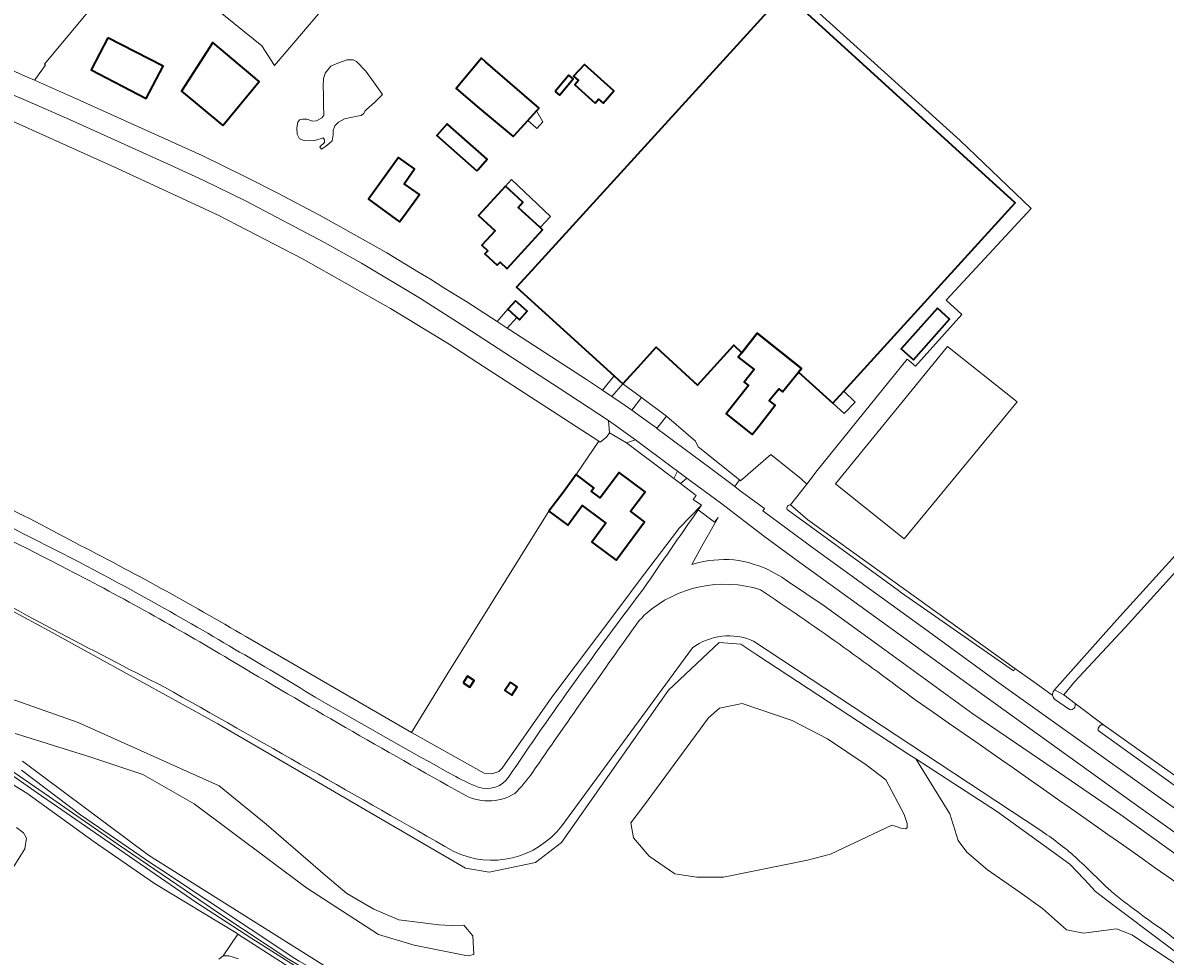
# Model space of a CAD drawing. Header units: metres. Extents: x 200176 to 205485, y 394066 to 399855.
# Tile 54 of 230: x 202939 to 203198, y 396026 to 396237. Entities that reach past the tile are written whole.
import ezdxf
from ezdxf.enums import TextEntityAlignment as Align

# ---------------------------------------------------------------- set-up
doc = ezdxf.new("R2010")
doc.units = ezdxf.units.M
for name, color, linetype, lineweight in [('B-WE-GR-BOS_LOOF-GV', 40, 'Continuous', 13), ('B-WE-GR-BOUWLAND-GV', 80, 'Continuous', 13), ('B-WE-GR-GRAS-GV', 60, 'Continuous', 13), ('B-WE-GW-TALUD_KRUIN-G', 90, 'Continuous', 18), ('B-WE-IE-TERREINAFSCHEIDING_KUNSTMATIG_HEKWERK-G', 20, 'IE-TERREINAFSCHEIDING-KUNSTMATIG', 18), ('B-WE-OG-BEBOUWING-GV', 7, 'Continuous', 35), ('B-WE-OG-BEBOUWING-T18', 10, 'Continuous', 18), ('B-WE-OG-BEBOUWING_LUIFEL-GV', 7, 'Continuous', 18), ('B-WE-OG-BEBOUWING_SCHUUR-GV', 7, 'Continuous', 35), ('B-WE-OG-TERREIN_CULTUURSCHEIDING-GV', 7, 'Continuous', 18), ('B-WE-OG-TERREIN_ERF-GV', 7, 'Continuous', 18), ('B-WE-OG-TERREIN_ONBEGROEID-GV', 7, 'Continuous', 18), ('B-WE-OG-TOPOGRAFIE-T18', 10, 'Continuous', 18), ('B-WE-OG-WATER-GV', 130, 'Continuous', 18), ('B-WE-OG-WATER_GREPPEL-GV', 160, 'Continuous', 18), ('B-WE-OG-WATER_MEER-GV', 140, 'Continuous', 18), ('B-WE-OG-WATER_SLOOT-GV', 120, 'Continuous', 18), ('B-WE-OG-WEG-GV', 7, 'Continuous', 18), ('B-WE-VH-GOOT-G', 170, 'Continuous', 18), ('B-WE-VH-VERHARDING_ASFALT-GV', 252, 'Continuous', 18), ('B-WE-VH-VERHARDING_BEDRIJFSVLOERPLAAT-GV', 252, 'Continuous', 18), ('B-WE-VH-VERHARDING_BETONSTRAATSTEEN-GV', 252, 'Continuous', 18), ('B-WE-VH-VERHARDING_FUNDERING_ZAND-GV', 7, 'Continuous', 18)]:
    doc.layers.add(name, color=color, linetype=linetype, lineweight=lineweight)
doc.styles.add('NLCS-ISO-M20-T18', font='NLCS-ISO.ttf', dxfattribs={"height": 0.036})
doc.linetypes.add('IE-TERREINAFSCHEIDING-KUNSTMATIG', pattern='A,4,[82,NLCS.shx,S=0.75,R=90,X=0,Y=0],4,-2', length=10)

msp = doc.modelspace()

# ---------------------------------------------------------------- linework, layer by layer
at = {"layer": 'B-WE-GR-BOS_LOOF-GV', "flags": 128}
for points in [[(203219.616, 396011.196), (203190.132, 396030.706), (203186.623, 396032.055), (203179.172, 396031.065), (203175.342, 396031.873), (203169.884, 396036.712), (203164.843, 396040.283), (203157.433, 396045.403), (203152.788, 396049.396), (203150.779, 396052.046), (203148.902, 396058.123), (203141.215, 396070.54), (203139.674, 396071.537), (203126.109, 396080.429), (203105.302, 396094.067), (203101.624, 396096.478), (203096.764, 396096.88), (203085.288, 396086.096), (203061.079, 396051.605), (203055.203, 396047.101), (203044.707, 396044.907), (203039.38, 396045.781), (202983.384, 396078.465), (202945.044, 396099.572), (202919.879, 396113.151)], [(202937.502, 396076.248), (202954.604, 396070.92), (202966.377, 396067.016), (202978.017, 396060.337), (203003.421, 396041.369), (203019.714, 396030.795), (203027.777, 396028.404), (203039.786, 396025.936), (203041.248, 396026.255), (203041.062, 396030.492), (203039.01, 396032.927), (203036.113, 396032.844), (203033.338, 396032.977), (203024.267, 396034.081), (203018.654, 396036.52), (203012.539, 396040.096), (203007.669, 396044.114), (202994.266, 396055.773), (202983.612, 396064.463), (202951.755, 396078.79), (202934.849, 396084.72)], [(202934.849, 396084.72), (202951.755, 396078.79), (202983.612, 396064.463), (202994.266, 396055.773), (203007.669, 396044.114), (203012.539, 396040.096), (203018.654, 396036.52), (203024.267, 396034.081), (203033.338, 396032.977), (203036.113, 396032.844), (203039.01, 396032.927), (203041.062, 396030.492), (203041.248, 396026.255), (203039.786, 396025.936), (203027.777, 396028.404), (203019.714, 396030.795), (203003.421, 396041.369), (202978.017, 396060.337), (202966.377, 396067.016), (202954.604, 396070.92), (202937.502, 396076.248)], [(203009.249, 396022.563), (202967.67, 396048.762), (202939.151, 396070.049)], [(202939.151, 396070.049), (202967.67, 396048.762), (203009.249, 396022.563), (203038.75, 396007.849), (203054.215, 396000.875), (203064.549, 395993.647), (203087.611, 395974.569), (203099.97, 395960.848), (203104.465, 395958.697), (203108.745, 395956.307), (203111.935, 395954.418), (203114.752, 395951.654), (203117.062, 395948.897), (203120.112, 395947.018), (203125.187, 395943.135), (203128.641, 395940.213), (203133.672, 395936.502), (203151.118, 395923.914), (203149.112, 395921.64), (203165.958, 395914.593), (203168.49, 395913.176), (203197.094, 395894.771)], [(202938.929, 396067.98), (202952.254, 396057.849), (202968.344, 396046.894), (202970.694, 396045.366), (203000.764, 396025.384)]]:
    msp.add_lwpolyline(points, dxfattribs=at)
msp.add_lwpolyline([(203135.794, 396055.548), (203121.966, 396048.994), (203116.72, 396047.651), (203097.715, 396043.747), (203091.732, 396043.744), (203086.72, 396044.557), (203080.91, 396048.486), (203077.397, 396052.653), (203076.783, 396056.077), (203079.655, 396059.87), (203094.331, 396079.831), (203096.822, 396082.041), (203101.968, 396083.096), (203113.227, 396079.208), (203121.224, 396075.097), (203130.031, 396069.185), (203134.484, 396065.782), (203138.592, 396057.924), (203139.281, 396055.916), (203139.266, 396054.952), (203138.898, 396054.683), (203137.809, 396054.841), (203136.976, 396055.195), (203136.112, 396055.498)], close=True, dxfattribs=at)
at = {"layer": 'B-WE-GR-BOUWLAND-GV', "flags": 128}
msp.add_lwpolyline([(203219.426, 396134.33), (203188.614, 396100.271), (203177.113, 396087.931), (203174.695, 396085.044), (203177.256, 396083.051), (203183.683, 396078.269), (203204.52, 396063.461)], dxfattribs=at)
at = {"layer": 'B-WE-GR-GRAS-GV', "flags": 128}
for points in [[(203172.421, 396085.967), (203172.578, 396086.144), (203186.668, 396101.993), (203217.571, 396136.032), (203224.712, 396143.898), (203263.374, 396186.301), (203264.059, 396187.178), (203263.997, 396187.544), (203213.168, 396234.516), (203212.17, 396235.424), (203160.315, 396282.61)], [(202966.344, 396253.772), (202993.293, 396231.839), (202996.174, 396227.439), (203020.633, 396256.141)], [(202933.121, 396227.931), (202940.45, 396224.737), (202941.892, 396224.1), (202942.176, 396224.502), (202944.317, 396227.398), (202944.397, 396227.492), (202944.16, 396227.687), (202962.079, 396249.4)], [(203116.311, 396242.027), (203151.24, 396210.435), (203167.354, 396195.066), (203166.365, 396194.001), (203150.089, 396176.469), (203148.065, 396174.289), (203151.646, 396171.084), (203141.155, 396159.365), (203139.653, 396160.651), (203139.267, 396160.981), (203130.977, 396150.687), (203118.938, 396135.749), (203116.595, 396132.725), (203112.92, 396127.979), (203116.794, 396124.587), (203133.584, 396112.554), (203163.649, 396091.006)], [(202989.699, 396098.194), (203027.177, 396076.482), (203035.141, 396089.524), (203058.246, 396126.559), (203061.427, 396130.84), (203064.409, 396134.853), (203069.515, 396142.389), (203043.412, 396159.324), (203035.648, 396164.355), (203022.394, 396172.412), (203002.68, 396183.577), (202983.414, 396193.551), (202960.654, 396204.11), (202936.11, 396215.206)], [(203092.187, 396114.956), (203091.371, 396114.743), (203090.562, 396114.502), (203092.866, 396118.633), (203096.518, 396125.18), (203095.706, 396124.117), (203092.025, 396126.896)], [(202919.879, 396113.151), (202945.044, 396099.572), (202983.384, 396078.465), (203039.38, 396045.781), (203044.707, 396044.907), (203055.203, 396047.101), (203061.079, 396051.605), (203085.288, 396086.096), (203096.764, 396096.88), (203101.624, 396096.478), (203105.302, 396094.067), (203126.109, 396080.429), (203139.674, 396071.537), (203141.215, 396070.54), (203159.725, 396058.563), (203176.085, 396046.678), (203179.304, 396043.282), (203181.886, 396040.558), (203185.109, 396038.012)], [(203134.21, 396095.196), (203120.465, 396105.173), (203112.195, 396110.738), (203110.908, 396111.62), (203109.571, 396112.424)], [(203061.149, 396055.409), (203090.714, 396095.657)], [(203090.714, 396095.657), (203061.149, 396055.409)], [(203104.487, 396097.202), (203169.308, 396054.464)], [(203169.308, 396054.464), (203104.487, 396097.202)], [(203372.011, 395926.283), (203363.793, 395932.469), (203334.498, 395953.31), (203306.1, 395973.513), (203290.073, 395984.861), (203250.527, 396012.862), (203239.751, 396020.492), (203208.422, 396042.956), (203187.61, 396057.878), (203169.18, 396070.46), (203154.143, 396080.726), (203134.21, 396095.196)], [(203163.649, 396091.006), (203167.918, 396087.947), (203171.743, 396085.205), (203172.172, 396084.972)], [(203198.169, 396028.266), (203185.109, 396038.012), (203181.886, 396040.558), (203179.304, 396043.282), (203176.085, 396046.678), (203159.725, 396058.563), (203141.215, 396070.54), (203148.902, 396058.123), (203150.779, 396052.046), (203152.788, 396049.396), (203157.433, 396045.403), (203164.843, 396040.283), (203169.884, 396036.712), (203175.342, 396031.873), (203179.172, 396031.065), (203186.623, 396032.055), (203190.132, 396030.706), (203219.616, 396011.196)], [(202987.874, 396030.899), (202987.494, 396031.143), (202969.04, 396042.345), (202955.35, 396051.743), (202940.129, 396062.794), (202935.118, 396065.897)], [(202937.831, 396055.009), (202939.383, 396053.808), (202940.068, 396052.579), (202939.662, 396050.196), (202936.704, 396045.333)], [(203185.109, 396038.012), (203198.169, 396028.266), (203237.662, 395998.794), (203251.05, 395989.086), (203300.69, 395954.246), (203336.585, 395928.841), (203355.547, 395914.538)], [(202983.561, 396025.243), (202984.579, 396025.966), (202987.874, 396030.899)], [(203000.498, 396022.786), (202987.874, 396030.899), (202984.579, 396025.966), (202985.854, 396025.956), (202988.03, 396025.281)]]:
    msp.add_lwpolyline(points, dxfattribs=at)
msp.add_lwpolyline([(203164.169, 396151.341), (203138.609, 396120.337), (203123.036, 396132.736), (203148.371, 396163.848)], close=True, dxfattribs=at)
at = {"layer": 'B-WE-GR-GRAS-GV'}
for points in [[(202909.322, 396139.946, -0.0186646), (202951.006, 396119.479)], [(202939.242, 396121.537, 0.0148795), (202907.152, 396137.075)], [(202949.41, 396113.406, 0.0001325), (202919.502, 396128.693)], [(202919.502, 396128.693, -0.0001325), (202949.41, 396113.406)], [(203092.025, 396126.896, 0.0033549), (203079.646, 396109.03)], [(202967.632, 396106.589, 0.0126842), (202939.242, 396121.537)], [(202951.006, 396119.479, -0.0146082), (202989.699, 396098.194)], [(203101.182, 396115.412, 0.0938536), (203092.187, 396114.956)], [(203109.571, 396112.424, 0.085062), (203101.182, 396115.412)], [(202921.212, 396113.313, 0.0082887), (202971.284, 396086.75)], [(202971.284, 396086.75, -0.0082887), (202921.212, 396113.313)], [(202986.024, 396092.99, 0.0156811), (202949.41, 396113.406)], [(202949.41, 396113.406, -0.0156811), (202986.024, 396092.99)], [(203079.646, 396109.03, 0.0144091), (203049.122, 396066.399)], [(203106.103, 396108.801, 0.2621462), (203080.151, 396103.35)], [(203080.151, 396103.35, -0.2621462), (203106.103, 396108.801)], [(203141.287, 396083.759, 0.014315), (203106.103, 396108.801)], [(203106.103, 396108.801, -0.014315), (203141.287, 396083.759)], [(202987.134, 396095.377, 0.007852), (202967.632, 396106.589)], [(203080.151, 396103.35, 0.0524507), (203077.671, 396100.475)], [(203077.671, 396100.475, -0.0524507), (203080.151, 396103.35)], [(203077.671, 396100.475, 0.003924), (203054.498, 396067.436)], [(203054.498, 396067.436, -0.003924), (203077.671, 396100.475)], [(203090.714, 396095.657, -0.2700679), (203104.487, 396097.202)], [(203104.487, 396097.202, 0.2700679), (203090.714, 396095.657)], [(203005.352, 396084.477, 0.0097101), (202987.134, 396095.377)], [(203038.592, 396062.689, -0.0064493), (202986.024, 396092.99)], [(202986.024, 396092.99, 0.0064493), (203038.592, 396062.689)], [(202971.284, 396086.75, -0.0017106), (203036.73, 396049.566)], [(203036.73, 396049.566, 0.0017106), (202971.284, 396086.75)], [(203172.172, 396084.972, -0.179948), (203172.421, 396085.967)], [(203037.181, 396066.521, -0.004202), (203005.352, 396084.477)], [(203370.488, 395919.152, 0.0079293), (203141.287, 396083.759)], [(203141.287, 396083.759, -0.0079293), (203370.488, 395919.152)], [(203054.498, 396067.436, -0.0391157), (203050.505, 396062.689)], [(203050.505, 396062.689, 0.0391157), (203054.498, 396067.436)], [(203042.239, 396064.146, -0.036814), (203037.181, 396066.521)], [(203049.122, 396066.399, -0.3398869), (203042.239, 396064.146)], [(203050.505, 396062.689, -0.2808696), (203038.592, 396062.689)], [(203038.592, 396062.689, 0.2808696), (203050.505, 396062.689)], [(203036.73, 396049.566, 0.3555), (203061.149, 396055.409)], [(203061.149, 396055.409, -0.3555), (203036.73, 396049.566)], [(203169.308, 396054.464, -0.0320967), (203177.378, 396048.277)], [(203177.378, 396048.277, 0.0320967), (203169.308, 396054.464)], [(203177.378, 396048.277, -0.0029291), (203184.65, 396041.249)], [(203184.65, 396041.249, 0.0029291), (203177.378, 396048.277)], [(203184.65, 396041.249, 0.0235696), (203196.905, 396031.976)], [(203196.905, 396031.976, -0.0235696), (203184.65, 396041.249)], [(203196.905, 396031.976, 0.0054495), (203244.488, 395996.628)], [(203244.488, 395996.628, -0.0054495), (203196.905, 396031.976)]]:
    msp.add_lwpolyline(points, format="xyb", dxfattribs=at)
at = {"layer": 'B-WE-GW-TALUD_KRUIN-G'}
for points in [[(202907.152, 396137.075, -0.0148795), (202939.242, 396121.537)], [(203079.646, 396109.03, -0.0033549), (203092.025, 396126.896)], [(202939.242, 396121.537, -0.0126842), (202967.632, 396106.589)], [(203049.122, 396066.399, -0.0144091), (203079.646, 396109.03)], [(202967.632, 396106.589, -0.007852), (202987.134, 396095.377)], [(202987.134, 396095.377, -0.0097101), (203005.352, 396084.477)], [(203005.352, 396084.477, 0.004202), (203037.181, 396066.521)], [(203037.181, 396066.521, 0.036814), (203042.239, 396064.146)], [(203042.239, 396064.146, 0.3398869), (203049.122, 396066.399)]]:
    msp.add_lwpolyline(points, format="xyb", dxfattribs=at)
at = {"layer": 'B-WE-IE-TERREINAFSCHEIDING_KUNSTMATIG_HEKWERK-G', "flags": 128}
for points in [[(202919.879, 396113.151), (202945.044, 396099.572)], [(203085.288, 396086.096), (203061.079, 396051.605), (203055.203, 396047.101), (203044.707, 396044.907), (203039.38, 396045.781), (202983.384, 396078.465), (202945.044, 396099.572)], [(203027.177, 396076.482), (202989.699, 396098.194)], [(203096.764, 396096.88), (203085.288, 396086.096)], [(203101.624, 396096.478), (203096.764, 396096.88)], [(203105.302, 396094.067), (203101.624, 396096.478)], [(203126.109, 396080.429), (203105.302, 396094.067)], [(203139.674, 396071.537), (203126.109, 396080.429)], [(203141.215, 396070.54), (203139.674, 396071.537)], [(203159.725, 396058.563), (203141.215, 396070.54)], [(203176.085, 396046.678), (203159.725, 396058.563)], [(203179.304, 396043.282), (203176.085, 396046.678)], [(203181.886, 396040.558), (203179.304, 396043.282)], [(203185.109, 396038.012), (203181.886, 396040.558)], [(203198.169, 396028.266), (203185.109, 396038.012)]]:
    msp.add_lwpolyline(points, dxfattribs=at)
at = {"layer": 'B-WE-OG-BEBOUWING-GV', "flags": 128}
for points in [[(203074.957, 396155.408), (203078.323, 396159.105), (203082.476, 396163.666), (203091.857, 396155.125), (203100.035, 396164.106), (203101.867, 396162.437), (203105.367, 396166.841), (203115.363, 396158.896), (203114.699, 396158.06), (203122.467, 396150.998), (203124.97, 396153.751), (203163.731, 396196.324), (203115.057, 396240.64), (203111.53, 396243.851), (203054.293, 396180.985), (203050.927, 396177.288), (203073.026, 396157.167)], [(202958.475, 396233.708), (202954.69, 396226.403), (202967.145, 396219.949), (202970.947, 396227.287)], [(202984.445, 396213.842), (202992.735, 396223.812), (202982.213, 396232.648), (202975.146, 396221.599)], [(203056.028, 396217.778), (203043.912, 396228.278), (203042.994, 396229.053), (203037.23, 396222.224), (203042.476, 396217.796), (203050.143, 396211.326), (203050.353, 396211.556), (203053.48, 396214.985), (203055.46, 396217.155)], [(203068.685, 396218.923), (203069.472, 396219.799), (203070.477, 396218.897), (203072.951, 396221.653), (203066.26, 396227.657), (203063.837, 396225.001), (203064.933, 396224.008), (203064.065, 396223.068)], [(203059.648, 396221.544), (203060.646, 396220.701), (203063.752, 396224.377), (203062.754, 396225.221)], [(203042.214, 396203.921), (203044.275, 396206.254), (203035.411, 396214.087), (203035.251, 396214.228), (203032.917, 396211.587), (203041.941, 396203.612)], [(203025.929, 396194.073), (203028.95, 396198.248), (203025.487, 396200.646), (203027.868, 396204.039), (203024.209, 396206.574), (203017.398, 396197.16), (203024.464, 396192.048)], [(203056.271, 396190.768), (203051.312, 396195.321), (203052.367, 396196.47), (203048.397, 396200.116), (203042.317, 396193.494), (203046.073, 396190.044), (203043.05, 396186.752), (203044.405, 396185.507), (203043.763, 396184.808), (203046.569, 396182.231), (203047.212, 396182.931), (203048.751, 396181.517), (203048.773, 396181.497), (203056.822, 396190.262)], [(203050.913, 396170.507), (203051.007, 396170.423), (203051.597, 396169.896), (203053.294, 396171.799), (203050.657, 396174.152), (203048.96, 396172.249), (203049.715, 396171.575)], [(203146.102, 396172.48), (203137.925, 396163.309), (203140.707, 396160.828), (203148.884, 396170)], [(203105.775, 396145.918), (203109.432, 396150.558), (203108.078, 396151.629), (203110.21, 396154.281), (203111.109, 396153.571), (203114.699, 396158.06), (203115.363, 396158.896), (203105.367, 396166.841), (203101.867, 396162.437), (203101.069, 396161.433), (203104.648, 396158.614), (203102.381, 396155.767), (203103.374, 396154.985), (203098.339, 396148.596), (203104.228, 396143.955)], [(203058.246, 396126.559), (203062.498, 396123.4), (203065.793, 396127.835), (203070.517, 396124.324), (203071.148, 396123.855), (203067.961, 396119.567), (203068.148, 396119.428), (203073.44, 396115.495), (203079.897, 396124.184), (203076.668, 396126.584), (203080.036, 396130.923), (203074.095, 396135.322), (203072.608, 396133.313), (203069.841, 396129.576), (203067.795, 396131.091), (203068.392, 396131.893), (203064.409, 396134.853), (203061.427, 396130.84)]]:
    msp.add_lwpolyline(points, close=True, dxfattribs=at)
at = {"layer": 'B-WE-OG-BEBOUWING_LUIFEL-GV', "flags": 128}
for points in [[(203055.46, 396217.155), (203053.48, 396214.985), (203055.255, 396213.374), (203055.488, 396213.162), (203056.829, 396214.64)], [(203051.312, 396195.321), (203056.271, 396190.768), (203058.594, 396193.221), (203049.756, 396201.596), (203048.397, 396200.116), (203052.367, 396196.47)], [(203124.97, 396153.751), (203122.467, 396150.998), (203125.048, 396148.651), (203127.515, 396151.277)]]:
    msp.add_lwpolyline(points, close=True, dxfattribs=at)
at = {"layer": 'B-WE-OG-BEBOUWING_SCHUUR-GV', "flags": 128}
for points in [[(203038.807, 396087.757), (203040.332, 396086.764), (203041.325, 396088.291), (203039.799, 396089.283)], [(203049.519, 396087.887), (203048.294, 396086.004), (203049.863, 396084.983), (203051.087, 396086.866)]]:
    msp.add_lwpolyline(points, close=True, dxfattribs=at)
at = {"layer": 'B-WE-OG-TERREIN_CULTUURSCHEIDING-GV'}
for points in [[(202951.006, 396119.479, 0.0186646), (202909.322, 396139.946)], [(202907.152, 396137.075, -0.0148795), (202939.242, 396121.537)], [(203079.646, 396109.03, -0.0033549), (203092.025, 396126.896)], [(202939.242, 396121.537, -0.0126842), (202967.632, 396106.589)], [(202989.699, 396098.194, 0.0146082), (202951.006, 396119.479)], [(203049.122, 396066.399, -0.0144091), (203079.646, 396109.03)], [(202967.632, 396106.589, -0.007852), (202987.134, 396095.377)], [(202987.134, 396095.377, -0.0097101), (203005.352, 396084.477)], [(203005.352, 396084.477, 0.004202), (203037.181, 396066.521)], [(203037.181, 396066.521, 0.036814), (203042.239, 396064.146)], [(203042.239, 396064.146, 0.3398869), (203049.122, 396066.399)]]:
    msp.add_lwpolyline(points, format="xyb", dxfattribs=at)
at = {"layer": 'B-WE-OG-TERREIN_CULTUURSCHEIDING-GV', "flags": 128}
msp.add_lwpolyline([(203092.025, 396126.896), (203092.758, 396127.933), (203087.636, 396122.63), (203087.32, 396122.212), (203078.665, 396110.789), (203074.469, 396105.25), (203058.904, 396084.47), (203047.697, 396068.463), (203046.889, 396067.662), (203045.348, 396067.128), (203043.623, 396067.316), (203027.177, 396076.482), (202989.699, 396098.194)], dxfattribs=at)
at = {"layer": 'B-WE-OG-TERREIN_ERF-GV', "flags": 128}
for points in [[(203020.633, 396256.141), (202996.174, 396227.439), (202993.293, 396231.839), (202966.344, 396253.772)], [(202962.079, 396249.4), (202944.16, 396227.687), (202944.397, 396227.492), (202944.317, 396227.398), (202942.176, 396224.502), (202941.892, 396224.1), (202950.732, 396220.197), (202966.919, 396212.892), (202979.821, 396207.03), (202989.932, 396202.061), (202996.92, 396198.52), (203006.339, 396193.561), (203011.64, 396190.598), (203019.861, 396185.977), (203021.548, 396185.029), (203028.75, 396180.681), (203031.42, 396179.069), (203034.479, 396177.149), (203039.637, 396173.91), (203046.528, 396169.468), (203048.96, 396172.249), (203050.657, 396174.152), (203053.294, 396171.799), (203051.597, 396169.896), (203051.007, 396170.423), (203048.8, 396168.003), (203049.408, 396167.611), (203066.71, 396156.344), (203070.328, 396153.936), (203073.026, 396157.167), (203050.927, 396177.288), (203054.293, 396180.985), (203111.53, 396243.851)], [(203115.057, 396240.64), (203163.731, 396196.324), (203124.97, 396153.751), (203122.467, 396150.998), (203114.699, 396158.06), (203111.109, 396153.571), (203110.21, 396154.281), (203108.078, 396151.629), (203109.432, 396150.558), (203105.775, 396145.918), (203104.228, 396143.955), (203098.339, 396148.596), (203103.374, 396154.985), (203102.381, 396155.767), (203104.648, 396158.614), (203101.069, 396161.433), (203101.867, 396162.437), (203100.035, 396164.106), (203091.857, 396155.125), (203082.476, 396163.666), (203078.323, 396159.105), (203074.957, 396155.408), (203079.172, 396152.275), (203084.873, 396148.052), (203091.377, 396142.422), (203091.965, 396141.174), (203101.338, 396133.65), (203101.592, 396133.446), (203108.424, 396139.439), (203115.28, 396133.897), (203116.595, 396132.725), (203118.938, 396135.749), (203130.977, 396150.687), (203139.267, 396160.981), (203139.653, 396160.651), (203141.155, 396159.365), (203151.646, 396171.084), (203148.065, 396174.289), (203150.089, 396176.469), (203166.365, 396194.001), (203167.354, 396195.066), (203151.24, 396210.435), (203116.311, 396242.027)]]:
    msp.add_lwpolyline(points, dxfattribs=at)
for points in [[(202970.947, 396227.287), (202967.145, 396219.949), (202954.69, 396226.403), (202958.475, 396233.708)], [(202992.735, 396223.812), (202984.445, 396213.842), (202975.146, 396221.599), (202982.213, 396232.648)], [(203020.559, 396220.838), (203018.757, 396219.037), (203016.988, 396217.439), (203016.58, 396217.065), (203016.342, 396216.555), (203015.764, 396216.113), (203014.88, 396215.977), (203011.989, 396215.331), (203010.629, 396214.618), (203009.813, 396213.768), (203009.405, 396212.748), (203009.415, 396211.733), (203009.21, 396210.405), (203008.563, 396209.758), (203007.677, 396209.077), (203006.826, 396208.464), (203006.417, 396209.009), (203007.507, 396210.031), (203007.507, 396210.575), (203007.166, 396211.018), (203005.259, 396210.473), (203003.794, 396210.405), (203002.874, 396210.439), (203001.818, 396210.848), (203001.307, 396211.869), (203001.205, 396213.334), (203001.443, 396214.594), (203001.784, 396215.104), (203002.567, 396215.241), (203003.589, 396215.241), (203004.748, 396214.832), (203005.633, 396214.934), (203006.86, 396215.581), (203007.303, 396216.16), (203007.235, 396218.373), (203007.268, 396220.535), (203007.14, 396222.923), (203007.225, 396224.394), (203007.652, 396225.674), (203008.879, 396227.291), (203010.518, 396227.973), (203012.599, 396228.723), (203013.93, 396228.689), (203014.715, 396228.348), (203016.797, 396226.165), (203018.947, 396223.163)], [(203050.353, 396211.556), (203050.143, 396211.326), (203042.476, 396217.796), (203037.23, 396222.224), (203042.994, 396229.053), (203043.912, 396228.278), (203056.028, 396217.778), (203055.46, 396217.155), (203053.48, 396214.985)], [(203068.685, 396218.923), (203064.065, 396223.068), (203064.933, 396224.008), (203063.837, 396225.001), (203066.26, 396227.657), (203072.951, 396221.653), (203070.477, 396218.897), (203069.472, 396219.799)], [(203059.648, 396221.544), (203062.754, 396225.221), (203063.752, 396224.377), (203060.646, 396220.701)], [(203035.411, 396214.087), (203044.275, 396206.254), (203042.214, 396203.921), (203041.941, 396203.612), (203032.917, 396211.587), (203035.251, 396214.228)], [(203025.929, 396194.073), (203024.464, 396192.048), (203017.398, 396197.16), (203024.209, 396206.574), (203027.868, 396204.039), (203025.487, 396200.646), (203028.95, 396198.248)], [(203051.312, 396195.321), (203056.271, 396190.768), (203056.822, 396190.262), (203048.773, 396181.497), (203048.751, 396181.517), (203047.212, 396182.931), (203046.569, 396182.231), (203043.763, 396184.808), (203044.405, 396185.507), (203043.05, 396186.752), (203046.073, 396190.044), (203042.317, 396193.494), (203048.397, 396200.116), (203052.367, 396196.47)], [(203146.102, 396172.48), (203148.884, 396170), (203140.707, 396160.828), (203137.925, 396163.309)], [(203078.665, 396110.789), (203087.32, 396122.212), (203087.636, 396122.63), (203092.758, 396127.933), (203090.871, 396129.234), (203091.543, 396130.133), (203088.016, 396132.838), (203086.523, 396133.964), (203076.374, 396141.62), (203075.78, 396142.067), (203071.921, 396144.281), (203071.269, 396143.321), (203069.866, 396142.161), (203069.515, 396142.389), (203064.409, 396134.853), (203068.392, 396131.893), (203067.795, 396131.091), (203069.841, 396129.576), (203072.608, 396133.313), (203074.095, 396135.322), (203080.036, 396130.923), (203076.668, 396126.584), (203079.897, 396124.184), (203073.44, 396115.495), (203068.148, 396119.428), (203067.961, 396119.567), (203071.148, 396123.855), (203070.517, 396124.324), (203065.793, 396127.835), (203062.498, 396123.4), (203058.246, 396126.559), (203035.141, 396089.524), (203027.177, 396076.482), (203043.623, 396067.316), (203045.348, 396067.128), (203046.889, 396067.662), (203047.697, 396068.463), (203058.904, 396084.47), (203074.469, 396105.25)]]:
    msp.add_lwpolyline(points, close=True, dxfattribs=at)
at = {"layer": 'B-WE-OG-TERREIN_ONBEGROEID-GV', "flags": 128}
msp.add_lwpolyline([(203164.169, 396151.341), (203148.371, 396163.848), (203123.036, 396132.736), (203138.609, 396120.337)], close=True, dxfattribs=at)
at = {"layer": 'B-WE-OG-WATER-GV', "flags": 128}
msp.add_lwpolyline([(203116.72, 396047.651), (203121.966, 396048.994), (203135.794, 396055.548), (203136.112, 396055.498), (203136.976, 396055.195), (203137.809, 396054.841), (203138.898, 396054.683), (203139.266, 396054.952), (203139.281, 396055.916), (203138.592, 396057.924), (203134.484, 396065.782), (203130.031, 396069.185), (203121.224, 396075.097), (203113.227, 396079.208), (203101.968, 396083.096), (203096.822, 396082.041), (203094.331, 396079.831), (203079.655, 396059.87), (203076.783, 396056.077), (203077.397, 396052.653), (203080.91, 396048.486), (203086.72, 396044.557), (203091.732, 396043.744), (203097.715, 396043.747)], close=True, dxfattribs=at)
at = {"layer": 'B-WE-OG-WATER_GREPPEL-GV'}
msp.add_lwpolyline([(203112.92, 396127.979, 0.5823148), (203112.103, 396126.972)], format="xyb", dxfattribs=at)
at = {"layer": 'B-WE-OG-WATER_GREPPEL-GV', "flags": 128}
for points in [[(203112.103, 396126.972), (203137.323, 396108.604), (203138.01, 396108.104), (203163.325, 396090.419), (203163.649, 396091.006)], [(203163.649, 396091.006), (203133.584, 396112.554), (203116.794, 396124.587), (203112.92, 396127.979)], [(203044.852, 396002.135), (203036.637, 396005.572), (203020.168, 396013.253), (203010.757, 396018.406), (202998.924, 396025.407), (202984.01, 396035.291), (202960.835, 396051.177), (202944.048, 396062.791), (202925.816, 396075.312), (202910.19, 396085.792)], [(202909.657, 396084.771), (202923.928, 396075.736), (202943.469, 396062.149), (202961.168, 396049.957), (202978.39, 396038.083), (202991.067, 396029.888), (203002.331, 396022.744)]]:
    msp.add_lwpolyline(points, dxfattribs=at)
at = {"layer": 'B-WE-OG-WATER_MEER-GV', "flags": 128}
msp.add_lwpolyline([(203020.559, 396220.838), (203018.947, 396223.163), (203016.797, 396226.165), (203014.715, 396228.348), (203013.93, 396228.689), (203012.599, 396228.723), (203010.518, 396227.973), (203008.879, 396227.291), (203007.652, 396225.674), (203007.225, 396224.394), (203007.14, 396222.923), (203007.268, 396220.535), (203007.235, 396218.373), (203007.303, 396216.16), (203006.86, 396215.581), (203005.633, 396214.934), (203004.748, 396214.832), (203003.589, 396215.241), (203002.567, 396215.241), (203001.784, 396215.104), (203001.443, 396214.594), (203001.205, 396213.334), (203001.307, 396211.869), (203001.818, 396210.848), (203002.874, 396210.439), (203003.794, 396210.405), (203005.259, 396210.473), (203007.166, 396211.018), (203007.507, 396210.575), (203007.507, 396210.031), (203006.417, 396209.009), (203006.826, 396208.464), (203007.677, 396209.077), (203008.563, 396209.758), (203009.21, 396210.405), (203009.415, 396211.733), (203009.405, 396212.748), (203009.813, 396213.768), (203010.629, 396214.618), (203011.989, 396215.331), (203014.88, 396215.977), (203015.764, 396216.113), (203016.342, 396216.555), (203016.58, 396217.065), (203016.988, 396217.439), (203018.757, 396219.037)], close=True, dxfattribs=at)
at = {"layer": 'B-WE-OG-WATER_SLOOT-GV', "flags": 128}
for points in [[(203160.315, 396282.61), (203212.17, 396235.424), (203213.168, 396234.516), (203263.997, 396187.544), (203264.059, 396187.178), (203263.374, 396186.301), (203224.712, 396143.898), (203217.571, 396136.032), (203186.668, 396101.993), (203172.578, 396086.144), (203174.695, 396085.044), (203177.113, 396087.931), (203188.614, 396100.271), (203219.426, 396134.33), (203245.012, 396162.611), (203266.167, 396186.208), (203266.532, 396186.866), (203266.503, 396187.411), (203220.348, 396230.402), (203213.382, 396236.754), (203179.614, 396267.542)], [(202910.19, 396085.792), (202925.816, 396075.312), (202944.048, 396062.791), (202960.835, 396051.177), (202984.01, 396035.291), (202998.924, 396025.407), (203010.757, 396018.406), (203020.168, 396013.253), (203036.637, 396005.572), (203044.852, 396002.135)], [(203177.256, 396083.051), (203174.695, 396085.044), (203172.578, 396086.144), (203172.421, 396085.967)], [(203002.331, 396022.744), (202991.067, 396029.888), (202978.39, 396038.083), (202961.168, 396049.957), (202943.469, 396062.149), (202923.928, 396075.736), (202909.657, 396084.771)], [(203172.63, 396084.061), (203176.027, 396081.685)], [(203182.469, 396076.955), (203206.373, 396059.734), (203230.683, 396042.221), (203231.778, 396043.808), (203207.511, 396061.304), (203204.52, 396063.461), (203183.683, 396078.269)], [(203091.204, 395968.691), (203086.853, 395972.625), (203085.331, 395974.001), (203078.842, 395980.218), (203062.85, 395991.455), (203058.654, 395993.872), (203053.179, 395997.794), (203048.087, 396001.217), (203028.347, 396009.791), (203016.84, 396015.319), (203009.808, 396020.162), (203001.774, 396024.801), (203000.764, 396025.384), (202970.694, 396045.366), (202968.344, 396046.894), (202952.254, 396057.849), (202938.929, 396067.98)], [(202935.118, 396065.897), (202940.129, 396062.794), (202955.35, 396051.743), (202969.04, 396042.345), (202987.494, 396031.143), (202987.874, 396030.899), (203000.498, 396022.786), (203013.131, 396014.668), (203017.836, 396012.423), (203028.351, 396007.279), (203036.818, 396003.485), (203044.549, 396000.397), (203048.006, 395997.875), (203055.959, 395992.757), (203064.488, 395987.154)], [(202936.704, 396045.333), (202939.662, 396050.196), (202940.068, 396052.579), (202939.383, 396053.808), (202937.831, 396055.009)], [(202988.03, 396025.281), (202985.854, 396025.956), (202984.579, 396025.966), (202983.561, 396025.243)]]:
    msp.add_lwpolyline(points, dxfattribs=at)
at = {"layer": 'B-WE-OG-WATER_SLOOT-GV'}
for points in [[(203172.421, 396085.967, 0.179948), (203172.172, 396084.972)], [(203172.172, 396084.972, 0.1776308), (203172.63, 396084.061)], [(203176.027, 396081.685, 0.5899439), (203177.256, 396083.051)], [(203183.683, 396078.269, 0.4960505), (203182.469, 396076.955)]]:
    msp.add_lwpolyline(points, format="xyb", dxfattribs=at)
at = {"layer": 'B-WE-OG-WEG-GV', "flags": 128}
for points in [[(202936.11, 396215.206), (202960.654, 396204.11), (202983.414, 396193.551), (203002.68, 396183.577), (203022.394, 396172.412), (203035.648, 396164.355), (203043.412, 396159.324), (203069.515, 396142.389), (203069.866, 396142.161), (203071.269, 396143.321), (203071.921, 396144.281), (203071.735, 396147.074), (203060.579, 396154.4), (203039.253, 396168.304), (203029.2, 396174.671), (203015.82, 396182.672), (203007.456, 396187.335), (202989.751, 396196.689), (202980.201, 396201.409), (202972.639, 396204.887), (202962.292, 396209.513), (202949.777, 396215.202), (202939.453, 396219.757), (202933.283, 396222.321)], [(203112.92, 396127.979), (203116.595, 396132.725), (203115.28, 396133.897), (203108.424, 396139.439), (203101.592, 396133.446), (203101.338, 396133.65), (203100.272, 396132.15), (203101.535, 396131.196), (203106.979, 396127.156), (203106.604, 396126.68), (203117.612, 396118.523), (203128.59, 396110.62), (203144.136, 396099.356), (203159.479, 396088.148), (203192.851, 396064.265), (203238.633, 396031.619), (203277.466, 396004.072), (203309.468, 395981.215), (203366.665, 395940.699)], [(203359.868, 395939.985), (203337.588, 395955.868), (203235.814, 396028.238), (203190.072, 396060.825), (203156.845, 396084.738), (203114.202, 396115.556), (203107.095, 396120.788), (203097.027, 396128.472), (203089.472, 396134.021), (203088.016, 396132.838), (203091.543, 396130.133), (203090.871, 396129.234), (203092.758, 396127.933), (203092.025, 396126.896), (203095.706, 396124.117), (203096.518, 396125.18), (203092.866, 396118.633), (203090.562, 396114.502), (203091.371, 396114.743), (203092.187, 396114.956)], [(203172.172, 396084.972), (203171.743, 396085.205), (203167.918, 396087.947), (203163.649, 396091.006), (203163.325, 396090.419), (203138.01, 396108.104), (203137.323, 396108.604), (203112.103, 396126.972)], [(203109.571, 396112.424), (203110.908, 396111.62), (203112.195, 396110.738)], [(203112.195, 396110.738), (203120.465, 396105.173), (203134.21, 396095.196), (203154.143, 396080.726), (203169.18, 396070.46), (203187.61, 396057.878), (203208.422, 396042.956), (203239.751, 396020.492), (203250.527, 396012.862), (203290.073, 395984.861), (203306.1, 395973.513), (203334.498, 395953.31), (203363.793, 395932.469), (203372.011, 395926.283)], [(203176.027, 396081.685), (203172.63, 396084.061)], [(203183.683, 396078.269), (203177.256, 396083.051)], [(203238.386, 396039.488), (203231.778, 396043.808), (203230.683, 396042.221), (203206.373, 396059.734), (203182.469, 396076.955)]]:
    msp.add_lwpolyline(points, dxfattribs=at)
msp.add_lwpolyline([(203075.78, 396142.067), (203076.374, 396141.62), (203086.523, 396133.964), (203087.304, 396135.613), (203086.164, 396136.451), (203077.861, 396142.716)], close=True, dxfattribs=at)
at = {"layer": 'B-WE-OG-WEG-GV'}
for points in [[(203112.103, 396126.972, -0.5823148), (203112.92, 396127.979)], [(203092.187, 396114.956, -0.0938536), (203101.182, 396115.412)], [(203101.182, 396115.412, -0.085062), (203109.571, 396112.424)], [(203172.63, 396084.061, -0.1776308), (203172.172, 396084.972)], [(203177.256, 396083.051, -0.5899439), (203176.027, 396081.685)], [(203182.469, 396076.955, -0.4960505), (203183.683, 396078.269)]]:
    msp.add_lwpolyline(points, format="xyb", dxfattribs=at)
at = {"layer": 'B-WE-VH-GOOT-G', "flags": 128}
for points in [[(202922.941, 396232.203), (202932.112, 396228.371), (202940.45, 396224.737), (202941.892, 396224.1)], [(202941.892, 396224.1), (202950.732, 396220.197), (202966.919, 396212.892)], [(202979.821, 396207.03), (202966.919, 396212.892)], [(203006.339, 396193.561), (202996.92, 396198.52), (202989.932, 396202.061), (202979.821, 396207.03)], [(203011.64, 396190.598), (203006.339, 396193.561)], [(203011.64, 396190.598), (203019.861, 396185.977)], [(203019.861, 396185.977), (203021.548, 396185.029), (203028.75, 396180.681)], [(203028.75, 396180.681), (203031.42, 396179.069)], [(203034.479, 396177.149), (203031.42, 396179.069)], [(203046.528, 396169.468), (203039.637, 396173.91), (203034.479, 396177.149)], [(203048.8, 396168.003), (203046.528, 396169.468)], [(203070.328, 396153.936), (203066.71, 396156.344), (203049.408, 396167.611), (203048.8, 396168.003)], [(203072.436, 396152.538), (203070.328, 396153.936)], [(203077.025, 396149.41), (203075.521, 396150.491), (203072.436, 396152.538)], [(203079.204, 396147.843), (203077.025, 396149.41)], [(203082.561, 396145.404), (203081.595, 396146.124), (203079.204, 396147.843)], [(203082.68, 396145.316), (203082.561, 396145.404)], [(203100.272, 396132.15), (203094.872, 396136.228), (203082.68, 396145.316)], [(203106.979, 396127.156), (203101.535, 396131.196), (203100.272, 396132.15)]]:
    msp.add_lwpolyline(points, dxfattribs=at)
at = {"layer": 'B-WE-VH-VERHARDING_ASFALT-GV', "flags": 128}
for points in [[(203238.633, 396031.619), (203192.851, 396064.265), (203159.479, 396088.148), (203144.136, 396099.356), (203128.59, 396110.62), (203117.612, 396118.523), (203106.604, 396126.68), (203106.979, 396127.156), (203101.535, 396131.196), (203100.272, 396132.15), (203094.872, 396136.228), (203082.68, 396145.316), (203082.561, 396145.404), (203081.595, 396146.124), (203079.204, 396147.843), (203077.025, 396149.41), (203075.521, 396150.491), (203072.436, 396152.538), (203070.328, 396153.936), (203066.71, 396156.344), (203049.408, 396167.611), (203048.8, 396168.003), (203046.528, 396169.468), (203039.637, 396173.91), (203034.479, 396177.149), (203031.42, 396179.069), (203028.75, 396180.681), (203021.548, 396185.029), (203019.861, 396185.977), (203011.64, 396190.598), (203006.339, 396193.561), (202996.92, 396198.52), (202989.932, 396202.061), (202979.821, 396207.03), (202966.919, 396212.892), (202950.732, 396220.197), (202941.892, 396224.1), (202940.45, 396224.737), (202933.121, 396227.931)], [(202933.283, 396222.321), (202939.453, 396219.757), (202949.777, 396215.202), (202962.292, 396209.513), (202972.639, 396204.887), (202980.201, 396201.409), (202989.751, 396196.689), (203007.456, 396187.335), (203015.82, 396182.672), (203029.2, 396174.671), (203039.253, 396168.304), (203060.579, 396154.4), (203071.735, 396147.074), (203077.861, 396142.716)], [(203077.861, 396142.716), (203086.164, 396136.451), (203087.304, 396135.613), (203089.472, 396134.021), (203097.027, 396128.472), (203107.095, 396120.788), (203114.202, 396115.556), (203156.845, 396084.738), (203190.072, 396060.825), (203235.814, 396028.238), (203337.588, 395955.868), (203359.868, 395939.985)]]:
    msp.add_lwpolyline(points, dxfattribs=at)
at = {"layer": 'B-WE-VH-VERHARDING_BEDRIJFSVLOERPLAAT-GV', "flags": 128}
msp.add_lwpolyline([(203073.026, 396157.167), (203070.328, 396153.936), (203072.436, 396152.538), (203074.957, 396155.408)], close=True, dxfattribs=at)
at = {"layer": 'B-WE-VH-VERHARDING_BETONSTRAATSTEEN-GV', "flags": 128}
for points in [[(203079.172, 396152.275), (203074.957, 396155.408), (203072.436, 396152.538), (203075.521, 396150.491), (203077.025, 396149.41)], [(203084.873, 396148.052), (203079.172, 396152.275), (203077.025, 396149.41), (203079.204, 396147.843), (203081.595, 396146.124), (203082.561, 396145.404), (203082.68, 396145.316)], [(203101.338, 396133.65), (203091.965, 396141.174), (203091.377, 396142.422), (203084.873, 396148.052), (203082.68, 396145.316), (203094.872, 396136.228), (203100.272, 396132.15)], [(203075.78, 396142.067), (203077.861, 396142.716), (203071.735, 396147.074), (203071.921, 396144.281)]]:
    msp.add_lwpolyline(points, close=True, dxfattribs=at)
at = {"layer": 'B-WE-VH-VERHARDING_FUNDERING_ZAND-GV', "flags": 128}
for points in [[(203051.007, 396170.423), (203050.913, 396170.507), (203049.715, 396171.575), (203048.96, 396172.249), (203046.528, 396169.468), (203048.8, 396168.003)], [(203088.016, 396132.838), (203089.472, 396134.021), (203087.304, 396135.613), (203086.523, 396133.964)]]:
    msp.add_lwpolyline(points, close=True, dxfattribs=at)

# ---------------------------------------------------------------- texts
at = {"layer": 'B-WE-OG-BEBOUWING-T18', "style": 'NLCS-ISO-M20-T18'}
for s, rotation, p in [('4b', 332.6, (202963.001, 396226.602)), ('4a', 324.1, (203023.498, 396197.684)), ('4', 317.5, (203047.834, 396186.501)), ('2a', 318.3, (203051, 396172)), ('2', 321.7, (203103.465, 396149.649)), ('1', 323.5, (203074.815, 396129.812))]:
    msp.add_text(s, height=0.036, rotation=rotation, dxfattribs=at).set_placement(p, align=Align.MIDDLE)
at = {"layer": 'B-WE-OG-TOPOGRAFIE-T18', "style": 'NLCS-ISO-M20-T18'}
msp.add_text('Elsteren', height=0.036, rotation=336.2, dxfattribs=at).set_placement((202945.235, 396219.841), align=Align.MIDDLE)

doc.saveas('drawing.dxf')
